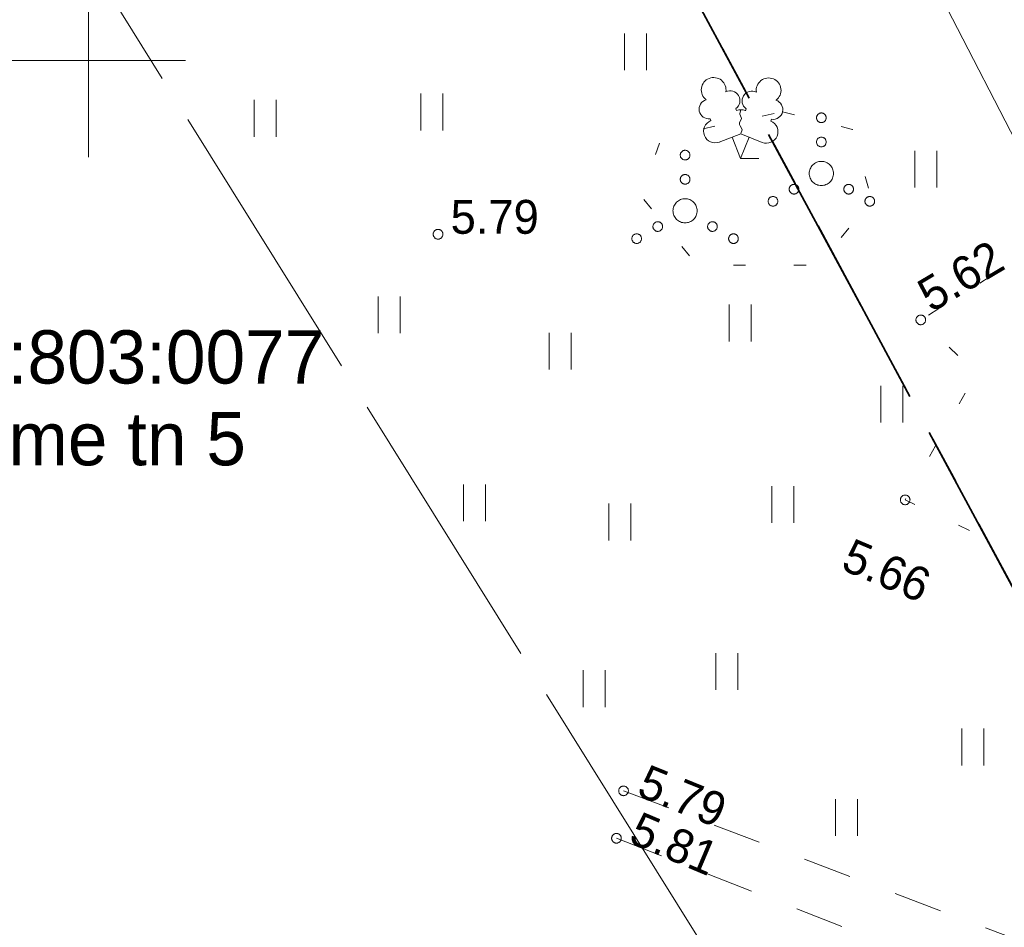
# Model space of a CAD drawing. Header units: metres. Extents: x 538891 to 1080079, y 6588829 to 13178720.
# Tile 175 of 256: x 539899 to 539919, y 6589032 to 6589051. Entities that reach past the tile are written whole.
import ezdxf

# ---------------------------------------------------------------- set-up
doc = ezdxf.new("R2010")
doc.units = ezdxf.units.M
doc.header["$LTSCALE"] = 0.4
for name, pattern in [('KATASTRIPIIR', [17.5, 10, -2.5, 2.5, -2.5]), ('KOLVIK', [3.125, 0.625, -2.5]), ('KRUUSKILL', [5, 2.5, -2.5]), ('TOOPIIR', [17.5, 15, -2.5])]:
    doc.linetypes.add(name, pattern=pattern)
doc.layers.add('GEO', color=7, linetype='Continuous')
doc.styles.add('HK Explorer Book', font='txt')
doc.linetypes.add('SI_VKBL', pattern='A,0,[1,SI_VKBL.shx,S=1,R=0,X=0,Y=-1.25],-53.74875', length=53.74875)

# ---------------------------------------------------------------- blocks, each defined once
blk = doc.blocks.new('LEHTP2')
at = {"color": 252, "linetype": 'Continuous', "lineweight": 9, "true_color": 0x888888}
for p, q in [((-0.17, 1.98), (-0.2, 2.05)), ((0.2, 1.97), (0.23, 2.05)), ((-1.23, 1.56), (-1.26, 1.64)), ((1.25, 1.54), (1.28, 1.62)), ((-0.88, 0.67), (0.01, 1.02)), ((0, 0), (-0.35, 0.88)), ((0, 0), (0.36, 0.88)), ((0.01, 1.02), (0.89, 0.66)), ((0.76, 0), (0, 0))]:
    blk.add_line(p, q, dxfattribs=at)
at = {"color": 252, "linetype": 'Continuous', "lineweight": 9, "true_color": 0x888888, "flags": 128}
blk.add_lwpolyline([(0.01, 2.01), (-0.03, 1.86), (-0.03, 1.82), (-0.01, 1.76), (0.03, 1.69), (0.04, 1.65), (0.01, 1.58), (-0.04, 1.48), (-0.05, 1.43), (-0.04, 1.4), (-0.02, 1.34), (0.05, 1.22), (0.06, 1.18), (0.05, 1.14), (0.02, 1.07), (0.01, 1.02)], dxfattribs=at)
at = {"color": 252, "linetype": 'Continuous', "lineweight": 9, "true_color": 0x888888}
for centre, radius, start, end in [((-1.114, 2.828), 0.512, 111.5027, 232.5173), ((-1.114, 2.828), 0.512, 350.4856, 111.5002), ((1.158, 2.811), 0.512, 67.6168, 188.6314), ((1.158, 2.811), 0.512, 306.5997, 67.6143), ((-0.429, 2.384), 0.403, 305.1345, 116.705), ((0.465, 2.377), 0.403, 62.412, 233.9825), ((-1.312, 2.036), 0.403, 106.2979, 277.8684), ((1.344, 2.015), 0.403, 261.2486, 72.8191), ((0.008, 1.535), 0.475, 66.7655, 111.5015), ((-1.053, 1.117), 0.475, 111.5014, 291.5004), ((1.07, 1.101), 0.475, 247.6166, 67.6155)]:
    blk.add_arc(centre, radius, start, end, dxfattribs=at)
blk = doc.blocks.new('VKORIS')
at = {"color": 7, "linetype": 'Continuous', "lineweight": 9}
for p, q in [((0, 4), (0, -4)), ((-4, 0), (4, 0))]:
    blk.add_line(p, q, dxfattribs=at)
blk = doc.blocks.new('VQSA')
at = {"color": 7, "linetype": 'Continuous', "lineweight": 9, "flags": 128}
for points in [[(0.2, 2.3), (0.199, 2.28), (0.196, 2.261), (0.191, 2.242), (0.185, 2.223), (0.176, 2.206), (0.166, 2.189), (0.155, 2.173), (0.141, 2.159), (0.127, 2.145), (0.111, 2.134), (0.094, 2.124), (0.077, 2.115), (0.058, 2.109), (0.039, 2.104), (0.02, 2.101), (0, 2.1), (-0.02, 2.101), (-0.039, 2.104), (-0.058, 2.109), (-0.077, 2.115), (-0.094, 2.124), (-0.111, 2.134), (-0.127, 2.145), (-0.141, 2.159), (-0.155, 2.173), (-0.166, 2.189), (-0.176, 2.206), (-0.185, 2.223), (-0.191, 2.242), (-0.196, 2.261), (-0.199, 2.28), (-0.2, 2.3), (-0.199, 2.32), (-0.196, 2.339), (-0.191, 2.358), (-0.185, 2.377), (-0.176, 2.394), (-0.166, 2.411), (-0.155, 2.427), (-0.141, 2.441), (-0.127, 2.455), (-0.111, 2.466), (-0.094, 2.476), (-0.077, 2.485), (-0.058, 2.491), (-0.039, 2.496), (-0.02, 2.499), (0, 2.5), (0.02, 2.499), (0.039, 2.496), (0.058, 2.491), (0.077, 2.485), (0.094, 2.476), (0.111, 2.466), (0.127, 2.455), (0.141, 2.441), (0.155, 2.427), (0.166, 2.411), (0.176, 2.394), (0.185, 2.377), (0.191, 2.358), (0.196, 2.339), (0.199, 2.32)], [(0.2, 1.3), (0.199, 1.28), (0.196, 1.261), (0.191, 1.242), (0.185, 1.223), (0.176, 1.206), (0.166, 1.189), (0.155, 1.173), (0.141, 1.159), (0.127, 1.145), (0.111, 1.134), (0.094, 1.124), (0.077, 1.115), (0.058, 1.109), (0.039, 1.104), (0.02, 1.101), (0, 1.1), (-0.02, 1.101), (-0.039, 1.104), (-0.058, 1.109), (-0.077, 1.115), (-0.094, 1.124), (-0.111, 1.134), (-0.127, 1.145), (-0.141, 1.159), (-0.155, 1.173), (-0.166, 1.189), (-0.176, 1.206), (-0.185, 1.223), (-0.191, 1.242), (-0.196, 1.261), (-0.199, 1.28), (-0.2, 1.3), (-0.199, 1.32), (-0.196, 1.339), (-0.191, 1.358), (-0.185, 1.377), (-0.176, 1.394), (-0.166, 1.411), (-0.155, 1.427), (-0.141, 1.441), (-0.127, 1.455), (-0.111, 1.466), (-0.094, 1.476), (-0.077, 1.485), (-0.058, 1.491), (-0.039, 1.496), (-0.02, 1.499), (0, 1.5), (0.02, 1.499), (0.039, 1.496), (0.058, 1.491), (0.077, 1.485), (0.094, 1.476), (0.111, 1.466), (0.127, 1.455), (0.141, 1.441), (0.155, 1.427), (0.166, 1.411), (0.176, 1.394), (0.185, 1.377), (0.191, 1.358), (0.196, 1.339), (0.199, 1.32)], [(0.5, 0), (0.498, -0.049), (0.49, -0.098), (0.478, -0.145), (0.462, -0.191), (0.441, -0.236), (0.416, -0.278), (0.387, -0.317), (0.354, -0.354), (0.317, -0.387), (0.278, -0.416), (0.236, -0.441), (0.191, -0.462), (0.145, -0.478), (0.098, -0.49), (0.049, -0.498), (0, -0.5), (-0.049, -0.498), (-0.098, -0.49), (-0.145, -0.478), (-0.191, -0.462), (-0.236, -0.441), (-0.278, -0.416), (-0.317, -0.387), (-0.354, -0.354), (-0.387, -0.317), (-0.416, -0.278), (-0.441, -0.236), (-0.462, -0.191), (-0.478, -0.145), (-0.49, -0.098), (-0.498, -0.049), (-0.5, 0), (-0.498, 0.049), (-0.49, 0.098), (-0.478, 0.145), (-0.462, 0.191), (-0.441, 0.236), (-0.416, 0.278), (-0.387, 0.317), (-0.354, 0.354), (-0.317, 0.387), (-0.278, 0.416), (-0.236, 0.441), (-0.191, 0.462), (-0.145, 0.478), (-0.098, 0.49), (-0.049, 0.498), (0, 0.5), (0.049, 0.498), (0.098, 0.49), (0.145, 0.478), (0.191, 0.462), (0.236, 0.441), (0.278, 0.416), (0.317, 0.387), (0.354, 0.354), (0.387, 0.317), (0.416, 0.278), (0.441, 0.236), (0.462, 0.191), (0.478, 0.145), (0.49, 0.098), (0.498, 0.049)], [(-0.93, -0.65), (-0.931, -0.67), (-0.934, -0.689), (-0.939, -0.708), (-0.945, -0.727), (-0.954, -0.744), (-0.964, -0.761), (-0.975, -0.777), (-0.989, -0.791), (-1.003, -0.805), (-1.019, -0.816), (-1.036, -0.826), (-1.053, -0.835), (-1.072, -0.841), (-1.091, -0.846), (-1.11, -0.849), (-1.13, -0.85), (-1.15, -0.849), (-1.169, -0.846), (-1.188, -0.841), (-1.207, -0.835), (-1.224, -0.826), (-1.241, -0.816), (-1.257, -0.805), (-1.271, -0.791), (-1.285, -0.777), (-1.296, -0.761), (-1.306, -0.744), (-1.315, -0.727), (-1.321, -0.708), (-1.326, -0.689), (-1.329, -0.67), (-1.33, -0.65), (-1.329, -0.63), (-1.326, -0.611), (-1.321, -0.592), (-1.315, -0.573), (-1.306, -0.556), (-1.296, -0.539), (-1.285, -0.523), (-1.271, -0.509), (-1.257, -0.495), (-1.241, -0.484), (-1.224, -0.474), (-1.207, -0.465), (-1.188, -0.459), (-1.169, -0.454), (-1.15, -0.451), (-1.13, -0.45), (-1.11, -0.451), (-1.091, -0.454), (-1.072, -0.459), (-1.053, -0.465), (-1.036, -0.474), (-1.019, -0.484), (-1.003, -0.495), (-0.989, -0.509), (-0.975, -0.523), (-0.964, -0.539), (-0.954, -0.556), (-0.945, -0.573), (-0.939, -0.592), (-0.934, -0.611), (-0.931, -0.63)], [(1.33, -0.65), (1.329, -0.67), (1.326, -0.689), (1.321, -0.708), (1.315, -0.727), (1.306, -0.744), (1.296, -0.761), (1.285, -0.777), (1.271, -0.791), (1.257, -0.805), (1.241, -0.816), (1.224, -0.826), (1.207, -0.835), (1.188, -0.841), (1.169, -0.846), (1.15, -0.849), (1.13, -0.85), (1.11, -0.849), (1.091, -0.846), (1.072, -0.841), (1.053, -0.835), (1.036, -0.826), (1.019, -0.816), (1.003, -0.805), (0.989, -0.791), (0.975, -0.777), (0.964, -0.761), (0.954, -0.744), (0.945, -0.727), (0.939, -0.708), (0.934, -0.689), (0.931, -0.67), (0.93, -0.65), (0.931, -0.63), (0.934, -0.611), (0.939, -0.592), (0.945, -0.573), (0.954, -0.556), (0.964, -0.539), (0.975, -0.523), (0.989, -0.509), (1.003, -0.495), (1.019, -0.484), (1.036, -0.474), (1.053, -0.465), (1.072, -0.459), (1.091, -0.454), (1.11, -0.451), (1.13, -0.45), (1.15, -0.451), (1.169, -0.454), (1.188, -0.459), (1.207, -0.465), (1.224, -0.474), (1.241, -0.484), (1.257, -0.495), (1.271, -0.509), (1.285, -0.523), (1.296, -0.539), (1.306, -0.556), (1.315, -0.573), (1.321, -0.592), (1.326, -0.611), (1.329, -0.63)], [(-1.8, -1.15), (-1.801, -1.17), (-1.804, -1.189), (-1.809, -1.208), (-1.815, -1.227), (-1.824, -1.244), (-1.834, -1.261), (-1.845, -1.277), (-1.859, -1.291), (-1.873, -1.305), (-1.889, -1.316), (-1.906, -1.326), (-1.923, -1.335), (-1.942, -1.341), (-1.961, -1.346), (-1.98, -1.349), (-2, -1.35), (-2.02, -1.349), (-2.039, -1.346), (-2.058, -1.341), (-2.077, -1.335), (-2.094, -1.326), (-2.111, -1.316), (-2.127, -1.305), (-2.141, -1.291), (-2.155, -1.277), (-2.166, -1.261), (-2.176, -1.244), (-2.185, -1.227), (-2.191, -1.208), (-2.196, -1.189), (-2.199, -1.17), (-2.2, -1.15), (-2.199, -1.13), (-2.196, -1.111), (-2.191, -1.092), (-2.185, -1.073), (-2.176, -1.056), (-2.166, -1.039), (-2.155, -1.023), (-2.141, -1.009), (-2.127, -0.995), (-2.111, -0.984), (-2.094, -0.974), (-2.077, -0.965), (-2.058, -0.959), (-2.039, -0.954), (-2.02, -0.951), (-2, -0.95), (-1.98, -0.951), (-1.961, -0.954), (-1.942, -0.959), (-1.923, -0.965), (-1.906, -0.974), (-1.889, -0.984), (-1.873, -0.995), (-1.859, -1.009), (-1.845, -1.023), (-1.834, -1.039), (-1.824, -1.056), (-1.815, -1.073), (-1.809, -1.092), (-1.804, -1.111), (-1.801, -1.13)], [(2.2, -1.15), (2.199, -1.17), (2.196, -1.189), (2.191, -1.208), (2.185, -1.227), (2.176, -1.244), (2.166, -1.261), (2.155, -1.277), (2.141, -1.291), (2.127, -1.305), (2.111, -1.316), (2.094, -1.326), (2.077, -1.335), (2.058, -1.341), (2.039, -1.346), (2.02, -1.349), (2, -1.35), (1.98, -1.349), (1.961, -1.346), (1.942, -1.341), (1.923, -1.335), (1.906, -1.326), (1.889, -1.316), (1.873, -1.305), (1.859, -1.291), (1.845, -1.277), (1.834, -1.261), (1.824, -1.244), (1.815, -1.227), (1.809, -1.208), (1.804, -1.189), (1.801, -1.17), (1.8, -1.15), (1.801, -1.13), (1.804, -1.111), (1.809, -1.092), (1.815, -1.073), (1.824, -1.056), (1.834, -1.039), (1.845, -1.023), (1.859, -1.009), (1.873, -0.995), (1.889, -0.984), (1.906, -0.974), (1.923, -0.965), (1.942, -0.959), (1.961, -0.954), (1.98, -0.951), (2, -0.95), (2.02, -0.951), (2.039, -0.954), (2.058, -0.959), (2.077, -0.965), (2.094, -0.974), (2.111, -0.984), (2.127, -0.995), (2.141, -1.009), (2.155, -1.023), (2.166, -1.039), (2.176, -1.056), (2.185, -1.073), (2.191, -1.092), (2.196, -1.111), (2.199, -1.13)]]:
    blk.add_lwpolyline(points, close=True, dxfattribs=at)
blk = doc.blocks.new('HEIN')
at = {"color": 7, "linetype": 'Continuous', "lineweight": 9}
for p, q in [((-0.455, 0.761), (-0.455, -0.761)), ((0.455, 0.761), (0.455, -0.761))]:
    blk.add_line(p, q, dxfattribs=at)

msp = doc.modelspace()

# ---------------------------------------------------------------- linework, layer by layer
at = {"layer": 'GEO', "color": 8, "linetype": 'TOOPIIR', "lineweight": 9, "true_color": 0x7d7d7d, "flags": 128}
msp.add_lwpolyline([(540009.728, 6589274.9396), (540007.9291, 6589283.6289), (539999.961, 6589296.693), (539999.0028, 6589310.4914), (539982.048, 6589315.103), (539968.23, 6589319.624), (539923.0062, 6589331.3898), (539909.1598, 6589323.7597), (539879.4137, 6589305.7855), (539866.718, 6589299.632), (539825.489, 6589273.6106), (539801.0362, 6589257.5566), (539784.2601, 6589247.5892), (539791.917, 6589237.292), (539811.1602, 6589201.8497), (539830.4327, 6589165.9875), (539829.9209, 6589164.7033), (539851.006, 6589125.569), (539858.994, 6589114.02), (539868.46, 6589099.0162), (539872.4814, 6589092.3517), (539891.371, 6589065.8965), (539936.7409, 6588993.1706), (540012.911, 6589042.2881), (540056.8358, 6589068.4128), (540079.5427, 6589082.4151), (540055.254, 6589125.2135), (540035.056, 6589162.5293), (540031.7637, 6589169.1877), (540025.659, 6589166.0347), (540017.2916, 6589182.4141), (540021.5537, 6589185.0254), (540011.9445, 6589204.4642), (539991.9088, 6589243.8962), (540003.1152, 6589249.6375), (540014.0907, 6589246.6002), (540015.6053, 6589252.8138), (540016.6856, 6589258.0436), (540013.746, 6589258.7749), (540014.554, 6589261.666), (540015.7891, 6589267.0477), (540013.1293, 6589268.0319), (540010.9042, 6589270.1926)], close=True, dxfattribs=at)
at = {"layer": 'GEO', "color": 8, "linetype": 'SI_VKBL', "lineweight": 9, "true_color": 0x7d7d7d, "flags": 128}
msp.add_lwpolyline([(539803.1195, 6589259.0032), (539806.7885, 6589252.1968), (539809.7763, 6589247.0582), (539811.2703, 6589244.9567), (539813.5226, 6589242.4874), (539815.8675, 6589241.0552), (539817.7171, 6589240.4048), (539817.8847, 6589239.3354), (539821.3245, 6589233.0232), (539846.6839, 6589186.1342), (539851.1872, 6589178.0271), (539860.5927, 6589159.6673), (539864.944, 6589150.546), (539876.7896, 6589132.7701), (539880.695, 6589124.9487), (539885.0572, 6589114.9424), (539891.4312, 6589101.9859), (539894.1238, 6589096.8287), (539898.5026, 6589085.0296), (539906.2816, 6589072.3686), (539911.8734, 6589062.4508), (539930.3202, 6589026.6802), (539934.1068, 6589021.6489), (539940.8802, 6589011.8014), (539941.97, 6589011.0603), (539943.36, 6589010.9872), (539972.9864, 6589029.2298), (539980.0117, 6589033.6053), (539981.4607, 6589033.4791), (539984.6163, 6589029.1589), (539986.8265, 6589025.4678)], dxfattribs=at)
at = {"layer": 'GEO', "color": 35, "linetype": 'KATASTRIPIIR', "lineweight": 35, "true_color": 0xb1703a, "flags": 128}
for points in [[(539893.01, 6589114.94), (539947.18, 6589014.22), (539936.27, 6589007.24), (539887.49, 6589097.77), (539881.52, 6589108.74), (539893.01, 6589114.94)], [(539887.49, 6589097.77), (539936.27, 6589007.24), (539874.29, 6588967.61), (539829.37, 6588938.85), (539778.33, 6589038.96), (539826.75, 6589065.04), (539887.49, 6589097.77)]]:
    msp.add_lwpolyline(points, dxfattribs=at)
at = {"layer": 'GEO', "color": 8, "linetype": 'KRUUSKILL', "lineweight": 9, "true_color": 0x7d7d7d, "flags": 128}
for points in [[(539911.055, 6589034.908), (539919.845, 6589031.584), (539931.692, 6589026.662), (539936.9278, 6589024.7374), (539937.2322, 6589028.5225), (539936.169, 6589031.608), (539935.118, 6589033.782), (539932.3684, 6589038.0109), (539930.466, 6589042.276), (539928.989, 6589044.558), (539926.779, 6589047.869), (539924.871, 6589050.718), (539919.911, 6589058.973), (539915.57, 6589067.785), (539911.294, 6589076.137), (539909.515, 6589080.05), (539906.641, 6589086.548), (539901.934, 6589095.814), (539900.097, 6589098.561), (539899.1026, 6589099.3539), (539897.999, 6589099.756), (539895.876, 6589099.775), (539895.3563, 6589099.7939), (539893.451, 6589098.987), (539890.937, 6589097.799), (539883.419, 6589093.898), (539874.4329, 6589089.31)], [(539910.909, 6589033.928), (539919.411, 6589030.6), (539931.372, 6589024.979), (539936.97, 6589022.854), (539936.989, 6589022.106), (539935.894, 6589021.356)]]:
    msp.add_lwpolyline(points, dxfattribs=at)
at = {"layer": 'GEO', "color": 252, "linetype": 'KOLVIK', "lineweight": 9, "true_color": 0x888888, "flags": 128}
for points in [[(539914.3422, 6589048.9375), (539915.7866, 6589048.5735), (539916.1818, 6589047.1036), (539915.0838, 6589045.7653), (539912.5804, 6589045.7653), (539911.4165, 6589047.1913), (539911.8337, 6589048.398), (539914.3422, 6589048.9375)], [(539928.6407, 6589038.0056), (539923.962, 6589035.893), (539921.067, 6589038.935), (539916.875, 6589040.919), (539918.343, 6589043.535), (539917.197, 6589044.638), (539923.159, 6589048.352), (539923.6546, 6589046.146)]]:
    msp.add_lwpolyline(points, dxfattribs=at)
at = {"layer": 'GEO', "color": 8, "linetype": 'Continuous', "lineweight": 9, "true_color": 0x7d7d7d, "flags": 128}
for points in [[(539907.322, 6589046.407), (539907.3215, 6589046.3972), (539907.3201, 6589046.3875), (539907.3177, 6589046.378), (539907.3144, 6589046.3687), (539907.3102, 6589046.3599), (539907.3051, 6589046.3514), (539907.2993, 6589046.3436), (539907.2927, 6589046.3363), (539907.2854, 6589046.3297), (539907.2776, 6589046.3239), (539907.2691, 6589046.3188), (539907.2603, 6589046.3146), (539907.251, 6589046.3113), (539907.2415, 6589046.3089), (539907.2318, 6589046.3075), (539907.222, 6589046.307), (539907.2122, 6589046.3075), (539907.2025, 6589046.3089), (539907.193, 6589046.3113), (539907.1837, 6589046.3146), (539907.1749, 6589046.3188), (539907.1664, 6589046.3239), (539907.1586, 6589046.3297), (539907.1513, 6589046.3363), (539907.1447, 6589046.3436), (539907.1389, 6589046.3514), (539907.1338, 6589046.3599), (539907.1296, 6589046.3687), (539907.1263, 6589046.378), (539907.1239, 6589046.3875), (539907.1225, 6589046.3972), (539907.122, 6589046.407), (539907.1225, 6589046.4168), (539907.1239, 6589046.4265), (539907.1263, 6589046.436), (539907.1296, 6589046.4453), (539907.1338, 6589046.4541), (539907.1389, 6589046.4626), (539907.1447, 6589046.4704), (539907.1513, 6589046.4777), (539907.1586, 6589046.4843), (539907.1664, 6589046.4901), (539907.1749, 6589046.4952), (539907.1837, 6589046.4994), (539907.193, 6589046.5027), (539907.2025, 6589046.5051), (539907.2122, 6589046.5065), (539907.222, 6589046.507), (539907.2318, 6589046.5065), (539907.2415, 6589046.5051), (539907.251, 6589046.5027), (539907.2603, 6589046.4994), (539907.2691, 6589046.4952), (539907.2776, 6589046.4901), (539907.2854, 6589046.4843), (539907.2927, 6589046.4777), (539907.2993, 6589046.4704), (539907.3051, 6589046.4626), (539907.3102, 6589046.4541), (539907.3144, 6589046.4453), (539907.3177, 6589046.436), (539907.3201, 6589046.4265), (539907.3215, 6589046.4168)], [(539917.297, 6589044.638), (539917.2965, 6589044.6282), (539917.2951, 6589044.6185), (539917.2927, 6589044.609), (539917.2894, 6589044.5997), (539917.2852, 6589044.5909), (539917.2801, 6589044.5824), (539917.2743, 6589044.5746), (539917.2677, 6589044.5673), (539917.2604, 6589044.5607), (539917.2526, 6589044.5549), (539917.2441, 6589044.5498), (539917.2353, 6589044.5456), (539917.226, 6589044.5423), (539917.2165, 6589044.5399), (539917.2068, 6589044.5385), (539917.197, 6589044.538), (539917.1872, 6589044.5385), (539917.1775, 6589044.5399), (539917.168, 6589044.5423), (539917.1587, 6589044.5456), (539917.1499, 6589044.5498), (539917.1414, 6589044.5549), (539917.1336, 6589044.5607), (539917.1263, 6589044.5673), (539917.1197, 6589044.5746), (539917.1139, 6589044.5824), (539917.1088, 6589044.5909), (539917.1046, 6589044.5997), (539917.1013, 6589044.609), (539917.0989, 6589044.6185), (539917.0975, 6589044.6282), (539917.097, 6589044.638), (539917.0975, 6589044.6478), (539917.0989, 6589044.6575), (539917.1013, 6589044.667), (539917.1046, 6589044.6763), (539917.1088, 6589044.6851), (539917.1139, 6589044.6936), (539917.1197, 6589044.7014), (539917.1263, 6589044.7087), (539917.1336, 6589044.7153), (539917.1414, 6589044.7211), (539917.1499, 6589044.7262), (539917.1587, 6589044.7304), (539917.168, 6589044.7337), (539917.1775, 6589044.7361), (539917.1872, 6589044.7375), (539917.197, 6589044.738), (539917.2068, 6589044.7375), (539917.2165, 6589044.7361), (539917.226, 6589044.7337), (539917.2353, 6589044.7304), (539917.2441, 6589044.7262), (539917.2526, 6589044.7211), (539917.2604, 6589044.7153), (539917.2677, 6589044.7087), (539917.2743, 6589044.7014), (539917.2801, 6589044.6936), (539917.2852, 6589044.6851), (539917.2894, 6589044.6763), (539917.2927, 6589044.667), (539917.2951, 6589044.6575), (539917.2965, 6589044.6478)], [(539916.975, 6589040.919), (539916.9745, 6589040.9092), (539916.9731, 6589040.8995), (539916.9707, 6589040.89), (539916.9674, 6589040.8807), (539916.9632, 6589040.8719), (539916.9581, 6589040.8634), (539916.9523, 6589040.8556), (539916.9457, 6589040.8483), (539916.9384, 6589040.8417), (539916.9306, 6589040.8359), (539916.9221, 6589040.8308), (539916.9133, 6589040.8266), (539916.904, 6589040.8233), (539916.8945, 6589040.8209), (539916.8848, 6589040.8195), (539916.875, 6589040.819), (539916.8652, 6589040.8195), (539916.8555, 6589040.8209), (539916.846, 6589040.8233), (539916.8367, 6589040.8266), (539916.8279, 6589040.8308), (539916.8194, 6589040.8359), (539916.8116, 6589040.8417), (539916.8043, 6589040.8483), (539916.7977, 6589040.8556), (539916.7919, 6589040.8634), (539916.7868, 6589040.8719), (539916.7826, 6589040.8807), (539916.7793, 6589040.89), (539916.7769, 6589040.8995), (539916.7755, 6589040.9092), (539916.775, 6589040.919), (539916.7755, 6589040.9288), (539916.7769, 6589040.9385), (539916.7793, 6589040.948), (539916.7826, 6589040.9573), (539916.7868, 6589040.9661), (539916.7919, 6589040.9746), (539916.7977, 6589040.9824), (539916.8043, 6589040.9897), (539916.8116, 6589040.9963), (539916.8194, 6589041.0021), (539916.8279, 6589041.0072), (539916.8367, 6589041.0114), (539916.846, 6589041.0147), (539916.8555, 6589041.0171), (539916.8652, 6589041.0185), (539916.875, 6589041.019), (539916.8848, 6589041.0185), (539916.8945, 6589041.0171), (539916.904, 6589041.0147), (539916.9133, 6589041.0114), (539916.9221, 6589041.0072), (539916.9306, 6589041.0021), (539916.9384, 6589040.9963), (539916.9457, 6589040.9897), (539916.9523, 6589040.9824), (539916.9581, 6589040.9746), (539916.9632, 6589040.9661), (539916.9674, 6589040.9573), (539916.9707, 6589040.948), (539916.9731, 6589040.9385), (539916.9745, 6589040.9288)], [(539911.155, 6589034.908), (539911.1545, 6589034.8982), (539911.1531, 6589034.8885), (539911.1507, 6589034.879), (539911.1474, 6589034.8697), (539911.1432, 6589034.8609), (539911.1381, 6589034.8524), (539911.1323, 6589034.8446), (539911.1257, 6589034.8373), (539911.1184, 6589034.8307), (539911.1106, 6589034.8249), (539911.1021, 6589034.8198), (539911.0933, 6589034.8156), (539911.084, 6589034.8123), (539911.0745, 6589034.8099), (539911.0648, 6589034.8085), (539911.055, 6589034.808), (539911.0452, 6589034.8085), (539911.0355, 6589034.8099), (539911.026, 6589034.8123), (539911.0167, 6589034.8156), (539911.0079, 6589034.8198), (539910.9994, 6589034.8249), (539910.9916, 6589034.8307), (539910.9843, 6589034.8373), (539910.9777, 6589034.8446), (539910.9719, 6589034.8524), (539910.9668, 6589034.8609), (539910.9626, 6589034.8697), (539910.9593, 6589034.879), (539910.9569, 6589034.8885), (539910.9555, 6589034.8982), (539910.955, 6589034.908), (539910.9555, 6589034.9178), (539910.9569, 6589034.9275), (539910.9593, 6589034.937), (539910.9626, 6589034.9463), (539910.9668, 6589034.9551), (539910.9719, 6589034.9636), (539910.9777, 6589034.9714), (539910.9843, 6589034.9787), (539910.9916, 6589034.9853), (539910.9994, 6589034.9911), (539911.0079, 6589034.9962), (539911.0167, 6589035.0004), (539911.026, 6589035.0037), (539911.0355, 6589035.0061), (539911.0452, 6589035.0075), (539911.055, 6589035.008), (539911.0648, 6589035.0075), (539911.0745, 6589035.0061), (539911.084, 6589035.0037), (539911.0933, 6589035.0004), (539911.1021, 6589034.9962), (539911.1106, 6589034.9911), (539911.1184, 6589034.9853), (539911.1257, 6589034.9787), (539911.1323, 6589034.9714), (539911.1381, 6589034.9636), (539911.1432, 6589034.9551), (539911.1474, 6589034.9463), (539911.1507, 6589034.937), (539911.1531, 6589034.9275), (539911.1545, 6589034.9178)], [(539911.009, 6589033.928), (539911.0085, 6589033.9182), (539911.0071, 6589033.9085), (539911.0047, 6589033.899), (539911.0014, 6589033.8897), (539910.9972, 6589033.8809), (539910.9921, 6589033.8724), (539910.9863, 6589033.8646), (539910.9797, 6589033.8573), (539910.9724, 6589033.8507), (539910.9646, 6589033.8449), (539910.9561, 6589033.8398), (539910.9473, 6589033.8356), (539910.938, 6589033.8323), (539910.9285, 6589033.8299), (539910.9188, 6589033.8285), (539910.909, 6589033.828), (539910.8992, 6589033.8285), (539910.8895, 6589033.8299), (539910.88, 6589033.8323), (539910.8707, 6589033.8356), (539910.8619, 6589033.8398), (539910.8534, 6589033.8449), (539910.8456, 6589033.8507), (539910.8383, 6589033.8573), (539910.8317, 6589033.8646), (539910.8259, 6589033.8724), (539910.8208, 6589033.8809), (539910.8166, 6589033.8897), (539910.8133, 6589033.899), (539910.8109, 6589033.9085), (539910.8095, 6589033.9182), (539910.809, 6589033.928), (539910.8095, 6589033.9378), (539910.8109, 6589033.9475), (539910.8133, 6589033.957), (539910.8166, 6589033.9663), (539910.8208, 6589033.9751), (539910.8259, 6589033.9836), (539910.8317, 6589033.9914), (539910.8383, 6589033.9987), (539910.8456, 6589034.0053), (539910.8534, 6589034.0111), (539910.8619, 6589034.0162), (539910.8707, 6589034.0204), (539910.88, 6589034.0237), (539910.8895, 6589034.0261), (539910.8992, 6589034.0275), (539910.909, 6589034.028), (539910.9188, 6589034.0275), (539910.9285, 6589034.0261), (539910.938, 6589034.0237), (539910.9473, 6589034.0204), (539910.9561, 6589034.0162), (539910.9646, 6589034.0111), (539910.9724, 6589034.0053), (539910.9797, 6589033.9987), (539910.9863, 6589033.9914), (539910.9921, 6589033.9836), (539910.9972, 6589033.9751), (539911.0014, 6589033.9663), (539911.0047, 6589033.957), (539911.0071, 6589033.9475), (539911.0085, 6589033.9378)]]:
    msp.add_lwpolyline(points, close=True, dxfattribs=at)

# ---------------------------------------------------------------- block references
at = {"layer": 'GEO', "color": 8, "true_color": 0x7d7d7d, "xscale": 0.5, "yscale": 0.5, "zscale": 0.5}
for name, p in [('VKORIS', (539900, 6589050)), ('HEIN', (539911.299, 6589050.1776)), ('LEHTP2', (539913.474, 6589047.9751)), ('HEIN', (539903.6493, 6589048.8005)), ('HEIN', (539907.0937, 6589048.9329)), ('VQSA', (539915.143, 6589047.6631)), ('VQSA', (539912.3268, 6589046.8916)), ('HEIN', (539917.3046, 6589047.7509)), ('HEIN', (539906.2105, 6589044.7413)), ('HEIN', (539913.4628, 6589044.5742)), ('HEIN', (539909.7433, 6589043.9912)), ('HEIN', (539916.598, 6589042.8976)), ('HEIN', (539907.9769, 6589040.8586)), ('HEIN', (539914.346, 6589040.8239)), ('HEIN', (539910.9797, 6589040.4615)), ('HEIN', (539913.1877, 6589037.373)), ('HEIN', (539910.4498, 6589037.02)), ('HEIN', (539918.2702, 6589035.8133)), ('HEIN', (539915.6649, 6589034.3573))]:
    msp.add_blockref(name, p, dxfattribs=at)

# ---------------------------------------------------------------- texts
at = {"layer": 'GEO', "color": 8, "true_color": 0x7d7d7d, "insert": (539907.222, 6589046.407), "char_height": 0.7, "attachment_point": 7, "line_spacing_factor": 0.25, "style": 'HK Explorer Book'}
msp.add_mtext(' 5.79', dxfattribs=at)
at = {"layer": 'GEO', "color": 8, "true_color": 0x7d7d7d, "char_height": 0.7, "attachment_point": 7, "line_spacing_factor": 0.25, "style": 'HK Explorer Book'}
for s, insert, rotation in [(' 5.62', (539917.197, 6589044.638), 30.69456), (' 5.66', (539915.2748, 6589039.5874), 337.05603), (' 5.79', (539911.055, 6589034.908), 337.95805), (' 5.81', (539910.8886, 6589033.9417), 337.0853)]:
    msp.add_mtext(s, dxfattribs=dict(at, insert=insert, rotation=rotation))
at = {"layer": 'GEO', "color": 35, "true_color": 0xb1703a, "char_height": 1.1, "attachment_point": 2, "line_spacing_factor": 0.25, "style": 'HK Explorer Book'}
for s, insert in [('78408:803:0077', (539899.5541, 6589044.4228)), ('Helme tn 5', (539899.6951, 6589042.7333))]:
    msp.add_mtext(s, dxfattribs=dict(at, insert=insert))

doc.saveas('drawing.dxf')
